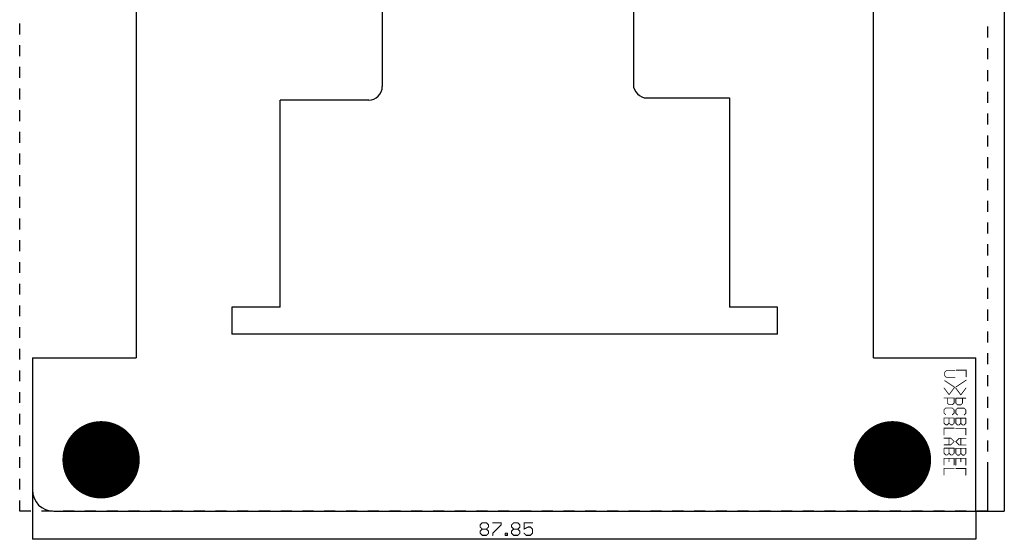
# Model space of a CAD drawing. Extents: x 0 to 91.7, y -2.6 to 95.9.
# Tile 1 of 2: x 0 to 91.7, y -2.6 to 45.8. Entities that reach past the tile are written whole.
import ezdxf

# ---------------------------------------------------------------- set-up
doc = ezdxf.new("R2010")
doc.units = 0
for name, color, linetype in [('17', 82, 'CONTINUOUS'), ('20', 7, 'CONTINUOUS'), ('21', 253, 'CONTINUOUS'), ('22', 253, 'CONTINUOUS'), ('23', 7, 'CONTINUOUS'), ('29', 253, 'CONTINUOUS'), ('30', 253, 'CONTINUOUS'), ('44', 253, 'CONTINUOUS'), ('48', 253, 'CONTINUOUS')]:
    doc.layers.add(name, color=color, linetype=linetype)

# ---------------------------------------------------------------- blocks, each defined once
blk = doc.blocks.new('ROUNDP')
at = {"const_width": 0.5}
blk.add_lwpolyline([(0, -0.25, 1), (0, 0.25, 1), (0, -0.25)], format="xyb", dxfattribs=at)

msp = doc.modelspace()

# ---------------------------------------------------------------- linework, layer by layer
at = {"layer": '20'}
for p, q in [((10.856, 82.0102), (10.856, 14.306)), ((79.504, 14.306), (79.504, 77.0296)), ((33.771, 67.9854), (33.771, 39.576)), ((57.1509, 67.9854), (57.1509, 39.77)), ((32.501, 38.306), (24.271, 38.306)), ((24.271, 19), (24.271, 38.306)), ((58.4209, 38.5), (66.089, 38.5)), ((66.089, 38.5), (66.089, 19)), ((24.271, 19), (19.771, 19)), ((19.771, 19), (19.771, 16.5)), ((70.589, 19), (66.089, 19)), ((70.589, 16.5), (70.589, 19)), ((70.589, 16.5), (19.771, 16.5)), ((1.18, 14.306), (1.18, 2)), ((1.18, 14.306), (10.856, 14.306)), ((79.504, 14.306), (89.0297, 14.306)), ((89.0297, 0), (89.0297, 14.306)), ((3.18, 0), (89.0297, 0)), ((3.18, 0), (89.0297, 0))]:
    msp.add_line(p, q, dxfattribs=at)
for centre, radius, start, end in [((32.501, 39.576), 1.27, 270, 0), ((58.4209, 39.77), 1.27, 180, 270), ((3.18, 2), 2, 180.0001, 270)]:
    msp.add_arc(centre, radius, start, end, dxfattribs=at)
at = {"layer": '21'}
for p, q in [((91.697, 95), (91.697, 0)), ((1.18, 2), (1.18, -2.609)), ((88.168, 0), (91.697, 0)), ((89.0297, 0), (89.0297, -2.609)), ((91.697, 0), (91.697, 0)), ((91.697, 0), (91.697, 0)), ((91.697, 0), (91.697, 0)), ((89.0297, -2.609), (1.18, -2.609)), ((1.18, -2.609), (1.18, -2.609)), ((1.18, -2.609), (1.18, -2.609)), ((1.18, -2.609), (1.18, -2.609)), ((89.0297, -2.609), (89.0297, -2.609)), ((89.0297, -2.609), (89.0297, -2.609)), ((89.0297, -2.609), (89.0297, -2.609))]:
    msp.add_line(p, q, dxfattribs=at)
for points, const_width in [([(86.3024, 13.1069), (86.1456, 12.9501)], 0.0762), ([(86.1456, 12.9501), (86.1456, 12.6366)], 0.0762), ([(87.0862, 13.1069), (86.3024, 13.1069)], 0.0762), ([(86.1456, 12.6366), (86.3024, 12.4798)], 0.0762), ([(86.1456, 12.1714), (87.0862, 11.5443)], 0.0762), ([(86.3024, 12.4798), (87.0862, 12.4798)], 0.0762), ([(86.5534, 10.8636), (86.0831, 11.4907)], 0.0762), ([(87.0237, 11.4907), (86.5534, 10.8636)], 0.0762), ([(86.0831, 10.5551), (87.0237, 10.5551)], 0.0762), ([(86.3966, 10.0848), (86.3966, 10.5551)], 0.0762), ([(86.5534, 9.9281), (86.3966, 10.0848)], 0.0762), ([(87.0237, 10.0848), (86.8669, 9.9281)], 0.0762), ([(87.0237, 10.5551), (87.0237, 10.0848)], 0.0762), ([(86.2399, 9.6196), (86.0831, 9.4628)], 0.0762), ([(86.0831, 9.4628), (86.0831, 9.1493)], 0.0762), ([(86.0831, 9.1493), (86.2399, 8.9925)], 0.0762), ([(86.8669, 9.6196), (86.2399, 9.6196)], 0.0762), ([(86.8669, 9.9281), (86.5534, 9.9281)], 0.0762), ([(87.0237, 9.4628), (86.8669, 9.6196)], 0.0762), ([(86.8669, 8.9925), (87.0237, 9.1493)], 0.0762), ([(87.0237, 9.1493), (87.0237, 9.4628)], 0.0762), ([(86.0831, 8.6841), (87.0237, 8.6841)], 0.0762), ([(86.0831, 8.2138), (86.0831, 8.6841)], 0.0762), ([(86.5534, 8.6841), (86.5534, 8.2138)], 0.0762), ([(87.0237, 8.6841), (87.0237, 8.2138)], 0.0762), ([(86.2399, 8.057), (86.0831, 8.2138)], 0.0762), ([(87.0237, 7.7486), (86.0831, 7.7486)], 0.0762), ([(86.0831, 7.7486), (86.0831, 7.1215)], 0.0762), ([(86.3966, 8.057), (86.2399, 8.057)], 0.0762), ([(86.5534, 8.2138), (86.3966, 8.057)], 0.0762), ([(86.7102, 8.057), (86.5534, 8.2138)], 0.0762), ([(86.8669, 8.057), (86.7102, 8.057)], 0.0762), ([(87.0237, 8.2138), (86.8669, 8.057)], 0.0762), ([(86.0831, 6.8131), (86.7102, 6.8131)], 0.0762), ([(86.5534, 6.8131), (86.5534, 6.186)], 0.0762), ([(86.7102, 6.8131), (87.0237, 6.4995)], 0.0762), ([(87.0237, 6.4995), (86.7102, 6.186)], 0.0762), ([(86.7102, 6.186), (86.0831, 6.186)], 0.0762), ([(86.0831, 5.8775), (87.0237, 5.8775)], 0.0762), ([(86.0831, 5.4072), (86.0831, 5.8775)], 0.0762), ([(86.5534, 5.8775), (86.5534, 5.4072)], 0.0762), ([(87.0237, 5.8775), (87.0237, 5.4072)], 0.0762), ([(86.2399, 5.2505), (86.0831, 5.4072)], 0.0762), ([(87.0237, 4.942), (86.0831, 4.942)], 0.0762), ([(86.0831, 4.942), (86.0831, 4.315)], 0.0762), ([(86.3966, 5.2505), (86.2399, 5.2505)], 0.0762), ([(86.5534, 5.4072), (86.3966, 5.2505)], 0.0762), ([(86.7102, 5.2505), (86.5534, 5.4072)], 0.0762), ([(86.5534, 4.942), (86.5534, 4.6285)], 0.0762), ([(86.8669, 5.2505), (86.7102, 5.2505)], 0.0762), ([(87.0237, 5.4072), (86.8669, 5.2505)], 0.0762), ([(87.0237, 4.315), (87.0237, 4.942)], 0.0762), ([(87.0237, 4.0065), (86.0831, 4.0065)], 0.0762), ([(86.0831, 4.0065), (86.0831, 3.3794)], 0.0762), ([(42.884, -1.2662), (43.0789, -1.0713)], 0.1016), ([(42.884, -1.4611), (42.884, -1.2662)], 0.1016), ([(43.0789, -1.656), (42.884, -1.4611)], 0.1016), ([(42.884, -1.8509), (43.0789, -1.656)], 0.1016), ([(42.884, -2.0458), (42.884, -1.8509)], 0.1016), ([(43.0789, -1.0713), (43.4687, -1.0713)], 0.1016), ([(43.0789, -1.656), (43.4687, -1.656)], 0.1016), ([(43.4687, -1.0713), (43.6636, -1.2662)], 0.1016), ([(43.6636, -1.4611), (43.4687, -1.656)], 0.1016), ([(43.4687, -1.656), (43.6636, -1.8509)], 0.1016), ([(43.6636, -1.2662), (43.6636, -1.4611)], 0.1016), ([(43.6636, -1.8509), (43.6636, -2.0458)], 0.1016), ([(44.0534, -1.0713), (44.833, -1.0713)], 0.1016), ([(44.833, -1.2662), (44.0534, -2.0458)], 0.1016), ([(44.833, -1.0713), (44.833, -1.2662)], 0.1016), ([(45.8075, -1.2662), (46.0024, -1.0713)], 0.1016), ([(45.8075, -1.4611), (45.8075, -1.2662)], 0.1016), ([(46.0024, -1.656), (45.8075, -1.4611)], 0.1016), ([(45.8075, -1.8509), (46.0024, -1.656)], 0.1016), ([(45.8075, -2.0458), (45.8075, -1.8509)], 0.1016), ([(46.0024, -1.0713), (46.3922, -1.0713)], 0.1016), ([(46.0024, -1.656), (46.3922, -1.656)], 0.1016), ([(46.3922, -1.0713), (46.5871, -1.2662)], 0.1016), ([(46.5871, -1.4611), (46.3922, -1.656)], 0.1016), ([(46.3922, -1.656), (46.5871, -1.8509)], 0.1016), ([(46.5871, -1.2662), (46.5871, -1.4611)], 0.1016), ([(46.5871, -1.8509), (46.5871, -2.0458)], 0.1016), ([(47.7565, -1.0713), (46.9769, -1.0713)], 0.1016), ([(46.9769, -1.0713), (46.9769, -1.656)], 0.1016), ([(46.9769, -1.656), (47.3667, -1.4611)], 0.1016), ([(47.3667, -1.4611), (47.5616, -1.4611)], 0.1016), ([(47.5616, -1.4611), (47.7565, -1.656)], 0.1016), ([(47.7565, -1.656), (47.7565, -2.0458)], 0.1016), ([(43.0789, -2.2407), (42.884, -2.0458)], 0.1016), ([(43.4687, -2.2407), (43.0789, -2.2407)], 0.1016), ([(43.6636, -2.0458), (43.4687, -2.2407)], 0.1016), ([(44.0534, -2.0458), (44.0534, -2.2407)], 0.1016), ([(45.2228, -2.2407), (45.2228, -2.0458)], 0.1016), ([(45.2228, -2.0458), (45.4177, -2.0458)], 0.1016), ([(45.4177, -2.2407), (45.2228, -2.2407)], 0.1016), ([(45.4177, -2.0458), (45.4177, -2.2407)], 0.1016), ([(46.0024, -2.2407), (45.8075, -2.0458)], 0.1016), ([(46.3922, -2.2407), (46.0024, -2.2407)], 0.1016), ([(46.5871, -2.0458), (46.3922, -2.2407)], 0.1016), ([(47.1718, -2.2407), (46.9769, -2.0458)], 0.1016), ([(47.5616, -2.2407), (47.1718, -2.2407)], 0.1016), ([(47.7565, -2.0458), (47.5616, -2.2407)], 0.1016)]:
    msp.add_lwpolyline(points, dxfattribs=dict(at, const_width=const_width))
for points, const_width in [([(86.1321, 12.9636, 1), (86.1591, 12.9367)], 0.0381), ([(86.1646, 12.9501, 1), (86.1266, 12.9501)], 0.0381), ([(86.3024, 13.126, 1), (86.3024, 13.0879)], 0.0381), ([(86.3158, 13.0934, 1), (86.2889, 13.1204)], 0.0381), ([(87.0862, 13.0879, 1), (87.0862, 13.126)], 0.0381), ([(86.1591, 12.6501, 1), (86.1321, 12.6231)], 0.0381), ([(86.1562, 12.1872, 1), (86.135, 12.1555)], 0.0381), ([(86.1266, 12.6366, 1), (86.1646, 12.6366)], 0.0381), ([(86.3024, 12.4989, 1), (86.3024, 12.4608)], 0.0381), ([(86.2889, 12.4664, 1), (86.3158, 12.4933)], 0.0381), ([(87.0862, 12.4608, 1), (87.0862, 12.4989)], 0.0381), ([(86.0983, 11.5021, 1), (86.0679, 11.4792)], 0.0381), ([(87.0389, 11.4792, 1), (87.0085, 11.5021)], 0.0381), ([(87.0756, 11.5285, 1), (87.0968, 11.5602)], 0.0381), ([(86.0831, 10.5742, 1), (86.0831, 10.5361)], 0.0381), ([(86.4157, 10.5551, 1), (86.3776, 10.5551)], 0.0381), ([(86.4101, 10.0983, 1), (86.3832, 10.0714)], 0.0381), ([(86.3776, 10.0848, 1), (86.4157, 10.0848)], 0.0381), ([(86.5382, 10.875, 1), (86.5686, 10.8522)], 0.0381), ([(86.5382, 10.8522, 1), (86.5686, 10.875)], 0.0381), ([(87.0428, 10.5551, 1), (87.0047, 10.5551)], 0.0381), ([(87.0047, 10.0848, 1), (87.0428, 10.0848)], 0.0381), ([(87.0372, 10.0714, 1), (87.0102, 10.0983)], 0.0381), ([(87.0237, 10.5361, 1), (87.0237, 10.5742)], 0.0381), ([(86.0696, 9.4763, 1), (86.0966, 9.4494)], 0.0381), ([(86.0966, 9.1628, 1), (86.0696, 9.1358)], 0.0381), ([(86.1021, 9.4628, 1), (86.0641, 9.4628)], 0.0381), ([(86.2399, 9.6387, 1), (86.2399, 9.6006)], 0.0381), ([(86.2533, 9.6061, 1), (86.2264, 9.6331)], 0.0381), ([(86.5534, 9.9471, 1), (86.5534, 9.909)], 0.0381), ([(86.5399, 9.9146, 1), (86.5669, 9.9415)], 0.0381), ([(86.8804, 9.6331, 1), (86.8535, 9.6061)], 0.0381), ([(86.8535, 9.9415, 1), (86.8804, 9.9146)], 0.0381), ([(86.8669, 9.909, 1), (86.8669, 9.9471)], 0.0381), ([(86.8669, 9.6006, 1), (86.8669, 9.6387)], 0.0381), ([(87.0428, 9.4628, 1), (87.0047, 9.4628)], 0.0381), ([(87.0102, 9.4494, 1), (87.0372, 9.4763)], 0.0381), ([(87.0372, 9.1358, 1), (87.0102, 9.1628)], 0.0381), ([(86.0831, 8.7031, 1), (86.0831, 8.665)], 0.0381), ([(86.0641, 9.1493, 1), (86.1021, 9.1493)], 0.0381), ([(86.1021, 8.6841, 1), (86.0641, 8.6841)], 0.0381), ([(86.2264, 8.9791, 1), (86.2533, 9.006)], 0.0381), ([(86.5725, 8.6841, 1), (86.5344, 8.6841)], 0.0381), ([(86.8535, 9.006, 1), (86.8804, 8.9791)], 0.0381), ([(87.0047, 9.1493, 1), (87.0428, 9.1493)], 0.0381), ([(87.0428, 8.6841, 1), (87.0047, 8.6841)], 0.0381), ([(87.0237, 8.665, 1), (87.0237, 8.7031)], 0.0381), ([(86.0966, 8.2273, 1), (86.0696, 8.2003)], 0.0381), ([(86.0831, 7.7676, 1), (86.0831, 7.7295)], 0.0381), ([(86.0641, 8.2138, 1), (86.1021, 8.2138)], 0.0381), ([(86.1021, 7.7486, 1), (86.0641, 7.7486)], 0.0381), ([(86.2399, 8.0761, 1), (86.2399, 8.038)], 0.0381), ([(86.2264, 8.0436, 1), (86.2533, 8.0705)], 0.0381), ([(86.3832, 8.0705, 1), (86.4101, 8.0436)], 0.0381), ([(86.3966, 8.038, 1), (86.3966, 8.0761)], 0.0381), ([(86.5669, 8.2273, 1), (86.5399, 8.2003)], 0.0381), ([(86.5344, 8.2138, 1), (86.5725, 8.2138)], 0.0381), ([(86.5669, 8.2003, 1), (86.5399, 8.2273)], 0.0381), ([(86.7102, 8.0761, 1), (86.7102, 8.038)], 0.0381), ([(86.6967, 8.0436, 1), (86.7236, 8.0705)], 0.0381), ([(86.8535, 8.0705, 1), (86.8804, 8.0436)], 0.0381), ([(86.8669, 8.038, 1), (86.8669, 8.0761)], 0.0381), ([(87.0047, 8.2138, 1), (87.0428, 8.2138)], 0.0381), ([(87.0372, 8.2003, 1), (87.0102, 8.2273)], 0.0381), ([(87.0237, 7.7295, 1), (87.0237, 7.7676)], 0.0381), ([(86.0831, 6.8321, 1), (86.0831, 6.794)], 0.0381), ([(86.0641, 7.1215, 1), (86.1021, 7.1215)], 0.0381), ([(86.5725, 6.8131, 1), (86.5344, 6.8131)], 0.0381), ([(86.7236, 6.8265, 1), (86.6967, 6.7996)], 0.0381), ([(86.7102, 6.794, 1), (86.7102, 6.8321)], 0.0381), ([(87.0372, 6.4861, 1), (87.0102, 6.513)], 0.0381), ([(87.0102, 6.4861, 1), (87.0372, 6.513)], 0.0381), ([(86.0831, 6.205, 1), (86.0831, 6.1669)], 0.0381), ([(86.0831, 5.8966, 1), (86.0831, 5.8585)], 0.0381), ([(86.1021, 5.8775, 1), (86.0641, 5.8775)], 0.0381), ([(86.5344, 6.186, 1), (86.5725, 6.186)], 0.0381), ([(86.5725, 5.8775, 1), (86.5344, 5.8775)], 0.0381), ([(86.6967, 6.1995, 1), (86.7236, 6.1725)], 0.0381), ([(86.7102, 6.1669, 1), (86.7102, 6.205)], 0.0381), ([(87.0428, 5.8775, 1), (87.0047, 5.8775)], 0.0381), ([(87.0237, 5.8585, 1), (87.0237, 5.8966)], 0.0381), ([(86.0966, 5.4207, 1), (86.0696, 5.3938)], 0.0381), ([(86.0831, 4.9611, 1), (86.0831, 4.923)], 0.0381), ([(86.0641, 5.4072, 1), (86.1021, 5.4072)], 0.0381), ([(86.1021, 4.942, 1), (86.0641, 4.942)], 0.0381), ([(86.2399, 5.2695, 1), (86.2399, 5.2314)], 0.0381), ([(86.2264, 5.237, 1), (86.2533, 5.2639)], 0.0381), ([(86.3832, 5.2639, 1), (86.4101, 5.237)], 0.0381), ([(86.3966, 5.2314, 1), (86.3966, 5.2695)], 0.0381), ([(86.5669, 5.4207, 1), (86.5399, 5.3938)], 0.0381), ([(86.5344, 5.4072, 1), (86.5725, 5.4072)], 0.0381), ([(86.5725, 4.942, 1), (86.5344, 4.942)], 0.0381), ([(86.5344, 4.6285, 1), (86.5725, 4.6285)], 0.0381), ([(86.5669, 5.3938, 1), (86.5399, 5.4207)], 0.0381), ([(86.7102, 5.2695, 1), (86.7102, 5.2314)], 0.0381), ([(86.6967, 5.237, 1), (86.7236, 5.2639)], 0.0381), ([(86.8535, 5.2639, 1), (86.8804, 5.237)], 0.0381), ([(86.8669, 5.2314, 1), (86.8669, 5.2695)], 0.0381), ([(87.0047, 5.4072, 1), (87.0428, 5.4072)], 0.0381), ([(87.0428, 4.942, 1), (87.0047, 4.942)], 0.0381), ([(87.0372, 5.3938, 1), (87.0102, 5.4207)], 0.0381), ([(87.0237, 4.923, 1), (87.0237, 4.9611)], 0.0381), ([(86.0831, 4.0255, 1), (86.0831, 3.9874)], 0.0381), ([(86.0641, 4.315, 1), (86.1021, 4.315)], 0.0381), ([(86.1021, 4.0065, 1), (86.0641, 4.0065)], 0.0381), ([(87.0047, 4.315, 1), (87.0428, 4.315)], 0.0381), ([(87.0237, 3.9874, 1), (87.0237, 4.0255)], 0.0381), ([(86.0641, 3.3794, 1), (86.1021, 3.3794)], 0.0381), ([(42.9094, -1.2662, 1), (42.8586, -1.2662)], 0.0508), ([(42.8661, -1.2482, 1), (42.902, -1.2842)], 0.0508), ([(42.902, -1.4431, 1), (42.8661, -1.4791)], 0.0508), ([(42.8586, -1.4611, 1), (42.9094, -1.4611)], 0.0508), ([(42.9094, -1.8509, 1), (42.8586, -1.8509)], 0.0508), ([(42.8661, -1.8329, 1), (42.902, -1.8689)], 0.0508), ([(43.0789, -1.0459, 1), (43.0789, -1.0967)], 0.0508), ([(43.0789, -1.6306, 1), (43.0789, -1.6814)], 0.0508), ([(43.0969, -1.0893, 1), (43.061, -1.0533)], 0.0508), ([(43.0969, -1.674, 1), (43.061, -1.638)], 0.0508), ([(43.061, -1.674, 1), (43.0969, -1.638)], 0.0508), ([(43.4867, -1.0533, 1), (43.4508, -1.0893)], 0.0508), ([(43.4867, -1.638, 1), (43.4508, -1.674)], 0.0508), ([(43.4508, -1.638, 1), (43.4867, -1.674)], 0.0508), ([(43.4687, -1.0967, 1), (43.4687, -1.0459)], 0.0508), ([(43.4687, -1.6814, 1), (43.4687, -1.6306)], 0.0508), ([(43.689, -1.2662, 1), (43.6382, -1.2662)], 0.0508), ([(43.6382, -1.4611, 1), (43.689, -1.4611)], 0.0508), ([(43.689, -1.8509, 1), (43.6382, -1.8509)], 0.0508), ([(43.6457, -1.2842, 1), (43.6816, -1.2482)], 0.0508), ([(43.6816, -1.4791, 1), (43.6457, -1.4431)], 0.0508), ([(43.6457, -1.8689, 1), (43.6816, -1.8329)], 0.0508), ([(44.0534, -1.0459, 1), (44.0534, -1.0967)], 0.0508), ([(44.8584, -1.0713, 1), (44.8076, -1.0713)], 0.0508), ([(44.8076, -1.2662, 1), (44.8584, -1.2662)], 0.0508), ([(44.851, -1.2842, 1), (44.8151, -1.2482)], 0.0508), ([(44.833, -1.0967, 1), (44.833, -1.0459)], 0.0508), ([(45.8329, -1.2662, 1), (45.7821, -1.2662)], 0.0508), ([(45.7896, -1.2482, 1), (45.8255, -1.2842)], 0.0508), ([(45.8255, -1.4431, 1), (45.7896, -1.4791)], 0.0508), ([(45.7821, -1.4611, 1), (45.8329, -1.4611)], 0.0508), ([(45.8329, -1.8509, 1), (45.7821, -1.8509)], 0.0508), ([(45.7896, -1.8329, 1), (45.8255, -1.8689)], 0.0508), ([(46.0024, -1.0459, 1), (46.0024, -1.0967)], 0.0508), ([(46.0024, -1.6306, 1), (46.0024, -1.6814)], 0.0508), ([(46.0204, -1.0893, 1), (45.9845, -1.0533)], 0.0508), ([(46.0204, -1.674, 1), (45.9845, -1.638)], 0.0508), ([(45.9845, -1.674, 1), (46.0204, -1.638)], 0.0508), ([(46.4102, -1.0533, 1), (46.3743, -1.0893)], 0.0508), ([(46.4102, -1.638, 1), (46.3743, -1.674)], 0.0508), ([(46.3743, -1.638, 1), (46.4102, -1.674)], 0.0508), ([(46.3922, -1.0967, 1), (46.3922, -1.0459)], 0.0508), ([(46.3922, -1.6814, 1), (46.3922, -1.6306)], 0.0508), ([(46.6125, -1.2662, 1), (46.5617, -1.2662)], 0.0508), ([(46.5617, -1.4611, 1), (46.6125, -1.4611)], 0.0508), ([(46.6125, -1.8509, 1), (46.5617, -1.8509)], 0.0508), ([(46.5692, -1.2842, 1), (46.6051, -1.2482)], 0.0508), ([(46.6051, -1.4791, 1), (46.5692, -1.4431)], 0.0508), ([(46.5692, -1.8689, 1), (46.6051, -1.8329)], 0.0508), ([(46.9769, -1.0459, 1), (46.9769, -1.0967)], 0.0508), ([(47.0023, -1.0713, 1), (46.9515, -1.0713)], 0.0508), ([(46.9515, -1.656, 1), (47.0023, -1.656)], 0.0508), ([(46.9656, -1.6333, 1), (46.9883, -1.6787)], 0.0508), ([(47.3667, -1.4357, 1), (47.3667, -1.4865)], 0.0508), ([(47.3781, -1.4838, 1), (47.3554, -1.4384)], 0.0508), ([(47.5796, -1.4431, 1), (47.5437, -1.4791)], 0.0508), ([(47.5616, -1.4865, 1), (47.5616, -1.4357)], 0.0508), ([(47.7819, -1.656, 1), (47.7311, -1.656)], 0.0508), ([(47.7386, -1.674, 1), (47.7745, -1.638)], 0.0508), ([(47.7565, -1.0967, 1), (47.7565, -1.0459)], 0.0508), ([(42.902, -2.0278, 1), (42.8661, -2.0638)], 0.0508), ([(42.8586, -2.0458, 1), (42.9094, -2.0458)], 0.0508), ([(43.0789, -2.2153, 1), (43.0789, -2.2661)], 0.0508), ([(43.061, -2.2587, 1), (43.0969, -2.2227)], 0.0508), ([(43.4508, -2.2227, 1), (43.4867, -2.2587)], 0.0508), ([(43.4687, -2.2661, 1), (43.4687, -2.2153)], 0.0508), ([(43.6382, -2.0458, 1), (43.689, -2.0458)], 0.0508), ([(43.6816, -2.0638, 1), (43.6457, -2.0278)], 0.0508), ([(44.0788, -2.0458, 1), (44.028, -2.0458)], 0.0508), ([(44.0355, -2.0278, 1), (44.0714, -2.0638)], 0.0508), ([(44.028, -2.2407, 1), (44.0788, -2.2407)], 0.0508), ([(45.2482, -2.0458, 1), (45.1974, -2.0458)], 0.0508), ([(45.2228, -2.0204, 1), (45.2228, -2.0712)], 0.0508), ([(45.2228, -2.2153, 1), (45.2228, -2.2661)], 0.0508), ([(45.1974, -2.2407, 1), (45.2482, -2.2407)], 0.0508), ([(45.4431, -2.0458, 1), (45.3923, -2.0458)], 0.0508), ([(45.3923, -2.2407, 1), (45.4431, -2.2407)], 0.0508), ([(45.4177, -2.0712, 1), (45.4177, -2.0204)], 0.0508), ([(45.4177, -2.2661, 1), (45.4177, -2.2153)], 0.0508), ([(45.8255, -2.0278, 1), (45.7896, -2.0638)], 0.0508), ([(45.7821, -2.0458, 1), (45.8329, -2.0458)], 0.0508), ([(46.0024, -2.2153, 1), (46.0024, -2.2661)], 0.0508), ([(45.9845, -2.2587, 1), (46.0204, -2.2227)], 0.0508), ([(46.3743, -2.2227, 1), (46.4102, -2.2587)], 0.0508), ([(46.3922, -2.2661, 1), (46.3922, -2.2153)], 0.0508), ([(46.5617, -2.0458, 1), (46.6125, -2.0458)], 0.0508), ([(46.6051, -2.0638, 1), (46.5692, -2.0278)], 0.0508), ([(46.9949, -2.0278, 1), (46.959, -2.0638)], 0.0508), ([(47.1718, -2.2153, 1), (47.1718, -2.2661)], 0.0508), ([(47.1539, -2.2587, 1), (47.1898, -2.2227)], 0.0508), ([(47.5437, -2.2227, 1), (47.5796, -2.2587)], 0.0508), ([(47.5616, -2.2661, 1), (47.5616, -2.2153)], 0.0508), ([(47.7311, -2.0458, 1), (47.7819, -2.0458)], 0.0508), ([(47.7745, -2.0638, 1), (47.7386, -2.0278)], 0.0508)]:
    msp.add_lwpolyline(points, format="xyb", dxfattribs=dict(at, const_width=const_width))
at = {"layer": '22', "const_width": 0.0762}
for points in [[(87.21, 13.1507), (88.1506, 13.1507)], [(88.1506, 13.1507), (88.1506, 12.5236)], [(88.1506, 12.2151), (87.21, 11.5881)], [(87.1788, 11.4756), (87.6491, 10.8486)], [(87.6491, 10.8486), (88.1194, 11.4756)], [(88.1194, 10.5401), (87.1788, 10.5401)], [(87.1788, 10.5401), (87.1788, 10.0698)], [(87.1788, 10.0698), (87.3356, 9.9131)], [(87.6491, 9.9131), (87.8059, 10.0698)], [(87.8059, 10.0698), (87.8059, 10.5401)], [(87.1788, 9.4478), (87.3356, 9.6046)], [(87.1788, 9.1343), (87.1788, 9.4478)], [(87.3356, 8.9775), (87.1788, 9.1343)], [(87.3356, 9.9131), (87.6491, 9.9131)], [(87.3356, 9.6046), (87.9626, 9.6046)], [(87.9626, 9.6046), (88.1194, 9.4478)], [(88.1194, 9.1343), (87.9626, 8.9775)], [(88.1194, 9.4478), (88.1194, 9.1343)], [(88.1194, 8.6691), (87.1788, 8.6691)], [(87.1788, 8.6691), (87.1788, 8.1988)], [(87.6491, 8.6691), (87.6491, 8.1988)], [(88.1194, 8.1988), (88.1194, 8.6691)], [(87.1788, 8.1988), (87.3356, 8.042)], [(87.1788, 7.7336), (88.1194, 7.7336)], [(87.3356, 8.042), (87.4923, 8.042)], [(87.4923, 8.042), (87.6491, 8.1988)], [(87.6491, 8.1988), (87.8059, 8.042)], [(87.8059, 8.042), (87.9626, 8.042)], [(87.9626, 8.042), (88.1194, 8.1988)], [(88.1194, 7.7336), (88.1194, 7.1065)], [(87.4923, 6.7981), (87.1788, 6.4845)], [(87.1788, 6.4845), (87.4923, 6.171)], [(88.1194, 6.7981), (87.4923, 6.7981)], [(87.6491, 6.7981), (87.6491, 6.171)], [(88.1194, 5.8625), (87.1788, 5.8625)], [(87.1788, 5.8625), (87.1788, 5.3922)], [(87.4923, 6.171), (88.1194, 6.171)], [(87.6491, 5.8625), (87.6491, 5.3922)], [(88.1194, 5.3922), (88.1194, 5.8625)], [(87.1788, 5.3922), (87.3356, 5.2355)], [(87.1788, 4.2999), (87.1788, 4.927)], [(87.1788, 4.927), (88.1194, 4.927)], [(87.3356, 5.2355), (87.4923, 5.2355)], [(87.4923, 5.2355), (87.6491, 5.3922)], [(87.6491, 5.3922), (87.8059, 5.2355)], [(87.6491, 4.927), (87.6491, 4.6135)], [(87.8059, 5.2355), (87.9626, 5.2355)], [(87.9626, 5.2355), (88.1194, 5.3922)], [(88.1194, 4.927), (88.1194, 4.2999)], [(87.1788, 3.9915), (88.1194, 3.9915)], [(88.1194, 3.9915), (88.1194, 3.3644)]]:
    msp.add_lwpolyline(points, dxfattribs=at)
at = {"layer": '22', "const_width": 0.0381}
for points in [[(87.21, 13.1697, 1), (87.21, 13.1316)], [(88.1697, 13.1507, 1), (88.1316, 13.1507)], [(88.1506, 13.1316, 1), (88.1506, 13.1697)], [(88.1316, 12.5236, 1), (88.1697, 12.5236)], [(88.1612, 12.1993, 1), (88.1401, 12.231)], [(87.194, 11.4871, 1), (87.1636, 11.4642)], [(87.1995, 11.6039, 1), (87.2206, 11.5722)], [(88.1346, 11.4642, 1), (88.1042, 11.4871)], [(87.1788, 10.5592, 1), (87.1788, 10.5211)], [(87.1978, 10.5401, 1), (87.1597, 10.5401)], [(87.1923, 10.0833, 1), (87.1653, 10.0564)], [(87.1597, 10.0698, 1), (87.1978, 10.0698)], [(87.6339, 10.86, 1), (87.6643, 10.8372)], [(87.6339, 10.8372, 1), (87.6643, 10.86)], [(87.8249, 10.5401, 1), (87.7868, 10.5401)], [(87.7868, 10.0698, 1), (87.8249, 10.0698)], [(87.8193, 10.0564, 1), (87.7924, 10.0833)], [(88.1194, 10.5211, 1), (88.1194, 10.5592)], [(87.1978, 9.4478, 1), (87.1597, 9.4478)], [(87.1653, 9.4613, 1), (87.1923, 9.4344)], [(87.1923, 9.1478, 1), (87.1653, 9.1208)], [(87.3356, 9.9321, 1), (87.3356, 9.894)], [(87.3356, 9.6237, 1), (87.3356, 9.5856)], [(87.3221, 9.8996, 1), (87.349, 9.9265)], [(87.349, 9.5911, 1), (87.3221, 9.6181)], [(87.6356, 9.9265, 1), (87.6626, 9.8996)], [(87.6491, 9.894, 1), (87.6491, 9.9321)], [(87.9761, 9.6181, 1), (87.9492, 9.5911)], [(87.9626, 9.5856, 1), (87.9626, 9.6237)], [(88.1384, 9.4478, 1), (88.1004, 9.4478)], [(88.1059, 9.4344, 1), (88.1329, 9.4613)], [(88.1329, 9.1208, 1), (88.1059, 9.1478)], [(87.1597, 9.1343, 1), (87.1978, 9.1343)], [(87.1788, 8.6881, 1), (87.1788, 8.65)], [(87.1978, 8.6691, 1), (87.1597, 8.6691)], [(87.3221, 8.9641, 1), (87.349, 8.991)], [(87.6681, 8.6691, 1), (87.6301, 8.6691)], [(87.9492, 8.991, 1), (87.9761, 8.9641)], [(88.1004, 9.1343, 1), (88.1384, 9.1343)], [(88.1384, 8.6691, 1), (88.1004, 8.6691)], [(88.1194, 8.65, 1), (88.1194, 8.6881)], [(87.1923, 8.2123, 1), (87.1653, 8.1853)], [(87.1597, 8.1988, 1), (87.1978, 8.1988)], [(87.1788, 7.7526, 1), (87.1788, 7.7145)], [(87.3356, 8.0611, 1), (87.3356, 8.023)], [(87.3221, 8.0286, 1), (87.349, 8.0555)], [(87.4789, 8.0555, 1), (87.5058, 8.0286)], [(87.4923, 8.023, 1), (87.4923, 8.0611)], [(87.6626, 8.2123, 1), (87.6356, 8.1853)], [(87.6301, 8.1988, 1), (87.6681, 8.1988)], [(87.6626, 8.1853, 1), (87.6356, 8.2123)], [(87.8059, 8.0611, 1), (87.8059, 8.023)], [(87.7924, 8.0286, 1), (87.8193, 8.0555)], [(87.9492, 8.0555, 1), (87.9761, 8.0286)], [(87.9626, 8.023, 1), (87.9626, 8.0611)], [(88.1004, 8.1988, 1), (88.1384, 8.1988)], [(88.1384, 7.7336, 1), (88.1004, 7.7336)], [(88.1329, 8.1853, 1), (88.1059, 8.2123)], [(88.1194, 7.7145, 1), (88.1194, 7.7526)], [(87.1923, 6.498, 1), (87.1653, 6.4711)], [(87.1653, 6.498, 1), (87.1923, 6.4711)], [(87.4923, 6.8171, 1), (87.4923, 6.779)], [(87.5058, 6.7846, 1), (87.4789, 6.8115)], [(87.6681, 6.7981, 1), (87.6301, 6.7981)], [(88.1004, 7.1065, 1), (88.1384, 7.1065)], [(88.1194, 6.779, 1), (88.1194, 6.8171)], [(87.1788, 5.8816, 1), (87.1788, 5.8435)], [(87.1978, 5.8625, 1), (87.1597, 5.8625)], [(87.4923, 6.19, 1), (87.4923, 6.1519)], [(87.4789, 6.1575, 1), (87.5058, 6.1845)], [(87.6301, 6.171, 1), (87.6681, 6.171)], [(87.6681, 5.8625, 1), (87.6301, 5.8625)], [(88.1384, 5.8625, 1), (88.1004, 5.8625)], [(88.1194, 6.1519, 1), (88.1194, 6.19)], [(88.1194, 5.8435, 1), (88.1194, 5.8816)], [(87.1923, 5.4057, 1), (87.1653, 5.3788)], [(87.1597, 5.3922, 1), (87.1978, 5.3922)], [(87.1788, 4.9461, 1), (87.1788, 4.908)], [(87.1978, 4.927, 1), (87.1597, 4.927)], [(87.3356, 5.2545, 1), (87.3356, 5.2164)], [(87.3221, 5.222, 1), (87.349, 5.2489)], [(87.4789, 5.2489, 1), (87.5058, 5.222)], [(87.4923, 5.2164, 1), (87.4923, 5.2545)], [(87.6626, 5.4057, 1), (87.6356, 5.3788)], [(87.6301, 5.3922, 1), (87.6681, 5.3922)], [(87.6681, 4.927, 1), (87.6301, 4.927)], [(87.6301, 4.6135, 1), (87.6681, 4.6135)], [(87.6626, 5.3788, 1), (87.6356, 5.4057)], [(87.8059, 5.2545, 1), (87.8059, 5.2164)], [(87.7924, 5.222, 1), (87.8193, 5.2489)], [(87.9492, 5.2489, 1), (87.9761, 5.222)], [(87.9626, 5.2164, 1), (87.9626, 5.2545)], [(88.1004, 5.3922, 1), (88.1384, 5.3922)], [(88.1384, 4.927, 1), (88.1004, 4.927)], [(88.1329, 5.3788, 1), (88.1059, 5.4057)], [(88.1194, 4.908, 1), (88.1194, 4.9461)], [(87.1597, 4.2999, 1), (87.1978, 4.2999)], [(87.1788, 4.0106, 1), (87.1788, 3.9725)], [(88.1004, 4.2999, 1), (88.1384, 4.2999)], [(88.1384, 3.9915, 1), (88.1004, 3.9915)], [(88.1194, 3.9725, 1), (88.1194, 4.0106)], [(88.1004, 3.3644, 1), (88.1384, 3.3644)]]:
    msp.add_lwpolyline(points, format="xyb", dxfattribs=at)
at = {"layer": '23'}
msp.add_point((90.17, 0), dxfattribs=at)
at = {"layer": '44'}
for centre in [(7.58, 4.8), (81.28, 4.8)]:
    msp.add_circle(centre, 1.6, dxfattribs=at)
at = {"layer": '48'}
for p, q in [((0, 44.4079), (0, 45.4265)), ((90.17, 44.1326), (90.17, 45.1617)), ((0, 42.3894), (0, 43.4079)), ((90.17, 42.1035), (90.17, 43.1326)), ((0, 40.3708), (0, 41.3894)), ((90.17, 40.0743), (90.17, 41.1035)), ((0, 38.3523), (0, 39.3708)), ((90.17, 38.0452), (90.17, 39.0743)), ((0, 36.3338), (0, 37.3523)), ((90.17, 36.0161), (90.17, 37.0452)), ((0, 34.3152), (0, 35.3338)), ((90.17, 33.987), (90.17, 35.0161)), ((0, 32.2967), (0, 33.3152)), ((90.17, 31.9578), (90.17, 32.987)), ((0, 30.2781), (0, 31.2967)), ((90.17, 29.9287), (90.17, 30.9578)), ((0, 28.2596), (0, 29.2781)), ((90.17, 27.8996), (90.17, 28.9287)), ((0, 26.241), (0, 27.2596)), ((90.17, 25.8704), (90.17, 26.8996)), ((0, 24.2225), (0, 25.241)), ((90.17, 23.8413), (90.17, 24.8704)), ((0, 22.204), (0, 23.2225)), ((90.17, 21.8122), (90.17, 22.8413)), ((0, 20.1854), (0, 21.204)), ((90.17, 19.783), (90.17, 20.8122)), ((0, 18.1669), (0, 19.1854)), ((90.17, 17.7539), (90.17, 18.783)), ((0, 16.1483), (0, 17.1669)), ((90.17, 15.7248), (90.17, 16.7539)), ((0, 14.1298), (0, 15.1483)), ((90.17, 13.6957), (90.17, 14.7248)), ((0, 12.1113), (0, 13.1298)), ((90.17, 11.6665), (90.17, 12.6957)), ((0, 10.0927), (0, 11.1113)), ((90.17, 9.6374), (90.17, 10.6665)), ((0, 8.0742), (0, 9.0927)), ((90.17, 7.6083), (90.17, 8.6374)), ((0, 6.0556), (0, 7.0742)), ((90.17, 5.5791), (90.17, 6.6083)), ((0, 4.0371), (0, 5.0556)), ((90.17, 3.55), (90.17, 4.5791)), ((0, 2.0185), (0, 3.0371)), ((90.17, 0), (90.17, 3.55)), ((0, 0), (0, 1.0185)), ((1.026, 0), (0, 0)), ((3.052, 0), (2.026, 0)), ((5.078, 0), (4.052, 0)), ((7.104, 0), (6.078, 0)), ((9.13, 0), (8.104, 0)), ((11.156, 0), (10.13, 0)), ((13.182, 0), (12.156, 0)), ((15.208, 0), (14.182, 0)), ((17.234, 0), (16.208, 0)), ((19.26, 0), (18.234, 0)), ((21.286, 0), (20.26, 0)), ((23.312, 0), (22.286, 0)), ((25.338, 0), (24.312, 0)), ((27.364, 0), (26.338, 0)), ((29.39, 0), (28.364, 0)), ((31.416, 0), (30.39, 0)), ((33.442, 0), (32.416, 0)), ((35.468, 0), (34.442, 0)), ((37.494, 0), (36.468, 0)), ((39.52, 0), (38.494, 0)), ((41.546, 0), (40.52, 0)), ((43.572, 0), (42.546, 0)), ((45.598, 0), (44.572, 0)), ((47.624, 0), (46.598, 0)), ((49.65, 0), (48.624, 0)), ((51.676, 0), (50.65, 0)), ((53.702, 0), (52.676, 0)), ((55.728, 0), (54.702, 0)), ((57.754, 0), (56.728, 0)), ((59.78, 0), (58.754, 0)), ((61.806, 0), (60.78, 0)), ((63.832, 0), (62.806, 0)), ((65.858, 0), (64.832, 0)), ((67.884, 0), (66.858, 0)), ((69.91, 0), (68.884, 0)), ((71.936, 0), (70.91, 0)), ((73.962, 0), (72.936, 0)), ((75.988, 0), (74.962, 0)), ((78.014, 0), (76.988, 0)), ((80.04, 0), (79.014, 0)), ((82.066, 0), (81.04, 0)), ((84.092, 0), (83.066, 0)), ((86.118, 0), (85.092, 0)), ((88.144, 0), (87.118, 0)), ((90.17, 0), (89.144, 0))]:
    msp.add_line(p, q, dxfattribs=at)

# ---------------------------------------------------------------- block references
at = {"layer": '17', "xscale": 7, "yscale": 7}
for p in [(7.58, 4.8), (7.58, 4.8), (81.28, 4.8), (81.28, 4.8)]:
    msp.add_blockref('ROUNDP', p, dxfattribs=at)
at = {"layer": '29', "xscale": 7.2032, "yscale": 7.2032}
for p in [(7.58, 4.8), (81.28, 4.8)]:
    msp.add_blockref('ROUNDP', p, dxfattribs=at)
at = {"layer": '30', "xscale": 7.2032, "yscale": 7.2032}
for p in [(7.58, 4.8), (81.28, 4.8)]:
    msp.add_blockref('ROUNDP', p, dxfattribs=at)

doc.saveas('drawing.dxf')
